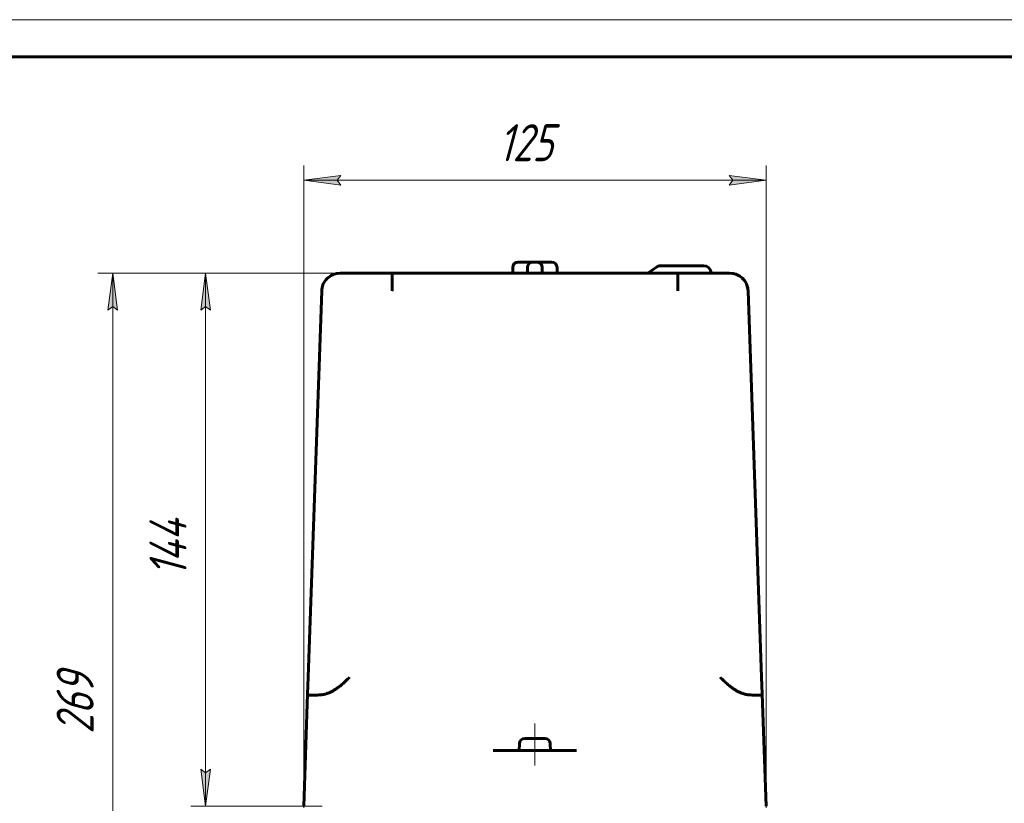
# Model space of a CAD drawing. Header units: millimetres. Extents: x 0 to 420, y 0 to 297.
# Tile 19 of 22: x 154 to 287, y 191 to 297. Entities that reach past the tile are written whole.
import ezdxf

# ---------------------------------------------------------------- set-up
doc = ezdxf.new("R2010")
doc.units = ezdxf.units.MM
for name, pattern in [('K5LT_AXLED', [12, 7.5, -1.5, 1.5, -1.5]), ('K5LT_BASIC', [0]), ('K5LT_THIN', [0])]:
    doc.linetypes.add(name, pattern=pattern)
doc.layers.add('Системный слой', color=7, linetype='Continuous')
doc.layers.add('Системный слой (1)', color=7, linetype='Continuous', true_color=0x6c6c6c)
doc.styles.add('KDIMTEXTSTYLE', font='txt', dxfattribs={"width": 0.96, "oblique": 15, "height": 5})
doc.styles.add('KTEXTSTYLE', font='txt', dxfattribs={"width": 0.96, "height": 5})
doc.dimstyles.new('KDIMSTYLE (0.50)', dxfattribs={"dimtxt": 5, "dimasz": 1, "dimexe": 2, "dimexo": 0, "dimgap": 1, "dimtad": 1, "dimlfac": 2, "dimtxsty": 'KDIMTEXTSTYLE', "dimsah": 1, "dimcen": 0, "dimdle": 1, "dimadec": 0, "dimazin": 0, "dimtfac": 0.667, "dimtmove": 0, "dimatfit": 3, "dimfxl": 1, "dimtvp": 1, "dimtolj": 1, "dimtzin": 0, "dimarcsym": 0})

# ---------------------------------------------------------------- blocks, each defined once
blk = doc.blocks.new('U11')
at = {"layer": 'Системный слой (1)', "color": 143, "linetype": 'K5LT_BASIC', "lineweight": 60, "true_color": 0x33acca}
for p, q in [((194.74, 260.99), (194.69, 260.78)), ((195.18, 261.83), (195.16, 261.81)), ((195.2, 261.86), (195.18, 261.83)), ((195.22, 261.88), (195.2, 261.86)), ((194.65, 260.57), (194.64, 260.36)), ((194.69, 260.78), (194.65, 260.57))]:
    blk.add_line(p, q, dxfattribs=at)
blk.add_arc((196.72, 260.99), 1.67, 118.8005, 120.9066, dxfattribs=at)
blk = doc.blocks.new('U12')
at = {"layer": 'Системный слой (1)', "color": 143, "linetype": 'K5LT_BASIC', "lineweight": 60, "true_color": 0x33acca}
for p, q in [((249.78, 262.77), (250.22, 262.73)), ((250.22, 262.73), (250.65, 262.61)), ((250.65, 262.61), (251.05, 262.42)), ((251.49, 262.09), (251.58, 262)), ((251.58, 262), (251.66, 261.91)), ((251.66, 261.91), (251.74, 261.82)), ((252.17, 260.99), (252.23, 260.78)), ((252.23, 260.78), (252.26, 260.57)), ((252.26, 260.57), (252.28, 260.36))]:
    blk.add_line(p, q, dxfattribs=at)
blk = doc.blocks.new('U13')
at = {"layer": 'Системный слой (1)', "color": 143, "linetype": 'K5LT_BASIC', "lineweight": 60, "true_color": 0x33acca}
for p, q in [((195.54, 262.19), (195.38, 262.04)), ((195.72, 262.33), (195.54, 262.19)), ((196.3, 262.63), (195.92, 262.45)), ((196.71, 262.73), (196.3, 262.63)), ((197.14, 262.77), (196.71, 262.73)), ((195.38, 262.04), (195.22, 261.88))]:
    blk.add_line(p, q, dxfattribs=at)
blk = doc.blocks.new('U15')
at = {"layer": 'Системный слой (1)', "color": 143, "linetype": 'K5LT_BASIC', "lineweight": 60, "true_color": 0x33acca}
for p, q in [((223.46, 199.92), (222.12, 199.92)), ((224.79, 199.92), (223.46, 199.92))]:
    blk.add_line(p, q, dxfattribs=at)
blk = doc.blocks.new('D8')
at = {"layer": 'Системный слой (1)'}
for points in [[(197.21, 274.65), (196.71, 275.31), (197.21, 275.96), (192.21, 275.31)], [(249.71, 274.65), (254.71, 275.31), (249.71, 275.96), (250.21, 275.31)]]:
    blk.add_hatch(color=7, dxfattribs=at).paths.add_polyline_path(points)
at = {"layer": 'Системный слой (1)', "color": 7, "linetype": 'K5LT_THIN', "lineweight": 18, "true_color": 0xffffff}
for p, q in [((192.21, 190.52), (192.21, 277.31)), ((254.71, 190.52), (254.71, 277.31)), ((192.21, 275.31), (197.21, 275.96)), ((197.21, 275.96), (196.71, 275.31)), ((250.21, 275.31), (249.71, 275.96)), ((249.71, 275.96), (254.71, 275.31)), ((197.21, 274.65), (192.21, 275.31)), ((192.21, 275.31), (254.71, 275.31)), ((196.71, 275.31), (197.21, 274.65)), ((254.71, 275.31), (249.71, 274.65)), ((249.71, 274.65), (250.21, 275.31))]:
    blk.add_line(p, q, dxfattribs=at)
blk.add_wipeout([(218.51, 276.31), (218.51, 283.69), (228.01, 283.69), (228.01, 276.31)]).dxf.layer = 'Системный слой (1)'
at = {"layer": 'Системный слой (1)', "color": 7, "insert": (218.51, 282.89), "char_height": 5, "attachment_point": 1, "style": 'KTEXTSTYLE'}
blk.add_mtext('\\fArial|b0|c204|p34;\\H5.0;\\W1.000;\\Q15;\\fGOST Type AU|b0|i0|c204|p34;\\Q15;\\W0.960;125', dxfattribs=at)
blk = doc.blocks.new('KDIMARROW_01')
at = {"layer": 'Системный слой'}
blk.add_hatch(color=0, dxfattribs=at).paths.add_polyline_path([(-5, -0.66), (0, 0), (-5, 0.66), (-4.5, 0)])
at = {"layer": 'Системный слой', "color": 0, "linetype": 'K5LT_THIN', "lineweight": 18}
for p, q in [((-4.5, 0), (-5, 0.66)), ((-5, 0.66), (0, 0)), ((0, 0), (-5, -0.66)), ((-5, -0.66), (-4.5, 0))]:
    blk.add_line(p, q, dxfattribs=at)
at = {"layer": 'Системный слой (1)', "color": 0, "linetype": 'K5LT_THIN', "lineweight": 18}
blk.add_line((101.41, 108.27), (100.91, 108.27), dxfattribs=at)
blk = doc.blocks.new('D10')
at = {"layer": 'Системный слой (1)'}
for points in [[(167.06, 257.77), (166.4, 262.77), (165.74, 257.77), (166.4, 258.27)], [(166.4, 128.27), (167.06, 133.27), (166.4, 132.77), (165.74, 133.27)]]:
    blk.add_hatch(color=7, dxfattribs=at).paths.add_polyline_path(points)
at = {"layer": 'Системный слой (1)', "color": 7, "linetype": 'K5LT_THIN', "lineweight": 18, "true_color": 0xffffff}
for p, q in [((204.15, 262.77), (164.4, 262.77)), ((165.74, 257.77), (166.4, 262.77)), ((166.4, 262.77), (167.06, 257.77)), ((166.4, 128.27), (166.4, 262.77)), ((166.4, 258.27), (165.74, 257.77)), ((167.06, 257.77), (166.4, 258.27)), ((166.4, 128.27), (165.74, 133.27)), ((165.74, 133.27), (166.4, 132.77)), ((166.4, 132.77), (167.06, 133.27)), ((167.06, 133.27), (166.4, 128.27)), ((210.96, 128.27), (164.4, 128.27))]:
    blk.add_line(p, q, dxfattribs=at)
blk.add_wipeout([(165.4, 200.53), (158.02, 200.53), (158.02, 211.55), (165.4, 211.55)]).dxf.layer = 'Системный слой (1)'
at = {"layer": 'Системный слой (1)', "color": 7, "insert": (158.81, 200.53), "char_height": 5, "attachment_point": 1, "rotation": 90, "style": 'KTEXTSTYLE'}
blk.add_mtext('\\fArial|b0|c204|p34;\\H5.0;\\W1.000;\\Q15;\\fGOST Type AU|b0|i0|c204|p34;\\Q15;\\W0.960;269', dxfattribs=at)
blk = doc.blocks.new('D11')
at = {"layer": 'Системный слой (1)'}
for points in [[(179.6, 257.77), (178.94, 262.77), (178.29, 257.77), (178.94, 258.27)], [(178.94, 190.77), (179.6, 195.77), (178.94, 195.27), (178.29, 195.77)]]:
    blk.add_hatch(color=7, dxfattribs=at).paths.add_polyline_path(points)
at = {"layer": 'Системный слой (1)', "color": 7, "linetype": 'K5LT_THIN', "lineweight": 18, "true_color": 0xffffff}
for p, q in [((204.15, 262.77), (176.94, 262.77)), ((178.29, 257.77), (178.94, 262.77)), ((178.94, 262.77), (179.6, 257.77)), ((178.94, 190.77), (178.94, 262.77)), ((178.94, 258.27), (178.29, 257.77)), ((179.6, 257.77), (178.94, 258.27)), ((178.94, 190.77), (178.29, 195.77)), ((178.29, 195.77), (178.94, 195.27)), ((178.94, 195.27), (179.6, 195.77)), ((179.6, 195.77), (178.94, 190.77)), ((194.71, 190.77), (176.94, 190.77))]:
    blk.add_line(p, q, dxfattribs=at)
blk.add_wipeout([(177.94, 221.76), (170.56, 221.76), (170.56, 231.38), (177.94, 231.38)]).dxf.layer = 'Системный слой (1)'
at = {"layer": 'Системный слой (1)', "color": 7, "insert": (171.36, 221.76), "char_height": 5, "attachment_point": 1, "rotation": 90, "style": 'KTEXTSTYLE'}
blk.add_mtext('\\fArial|b0|c204|p34;\\H5.0;\\W1.000;\\Q15;\\fGOST Type AU|b0|i0|c204|p34;\\Q15;\\W0.960;144', dxfattribs=at)
blk = doc.blocks.new('U169')
at = {"color": 7, "linetype": 'K5LT_THIN', "lineweight": 18, "true_color": 0xffffff}
blk.add_line((0, 297), (420, 297), dxfattribs=at)
at = {"color": 143, "linetype": 'K5LT_BASIC', "lineweight": 60, "true_color": 0x33acca}
blk.add_line((20, 292), (415, 292), dxfattribs=at)

msp = doc.modelspace()

# ---------------------------------------------------------------- linework, layer by layer
at = {"layer": 'Системный слой (1)', "color": 143, "linetype": 'K5LT_BASIC', "lineweight": 60, "true_color": 0x33acca}
for p, q in [((221.208, 264.269), (221.708, 264.269)), ((221.708, 264.269), (223.208, 264.269)), ((223.208, 264.269), (223.708, 264.269)), ((223.708, 264.269), (225.208, 264.269)), ((225.208, 264.269), (225.708, 264.269)), ((239.8775, 263.5881), (238.7076, 262.769)), ((246.2795, 263.769), (240.4511, 263.769)), ((204.1479, 262.769), (197.1365, 262.769)), ((204.1479, 262.769), (242.7681, 262.769)), ((220.458, 262.769), (220.458, 263.519)), ((222.458, 262.769), (222.458, 263.519)), ((224.458, 262.769), (224.458, 263.519)), ((226.458, 262.769), (226.458, 263.519)), ((249.7795, 262.769), (242.7681, 262.769)), ((192.8161, 208.1817), (194.6381, 260.3562)), ((254.0999, 208.1817), (252.278, 260.3562)), ((192.7379, 205.9429), (192.8161, 208.1817)), ((254.1781, 205.9429), (254.0999, 208.1817)), ((192.208, 190.769), (192.7379, 205.9429)), ((193.1033, 205.769), (193.9191, 205.769)), ((252.997, 205.769), (253.8127, 205.769)), ((254.708, 190.769), (254.1781, 205.9429)), ((221.3737, 199.2017), (221.333, 198.269)), ((225.5423, 199.2017), (225.583, 198.269)), ((219.9879, 198.269), (217.8211, 198.269)), ((221.2929, 198.269), (219.9879, 198.269)), ((221.2929, 198.269), (225.6231, 198.269)), ((226.9281, 198.269), (225.6231, 198.269)), ((226.9281, 198.269), (229.0949, 198.269))]:
    msp.add_line(p, q, dxfattribs=at)
at = {"layer": 'Системный слой (1)', "color": 30, "linetype": 'K5LT_AXLED', "lineweight": 18, "true_color": 0xff8000}
msp.add_line((223.458, 201.919), (223.458, 196.269), dxfattribs=at)
at = {"layer": 'Системный слой (1)', "color": 143, "linetype": 'K5LT_BASIC', "lineweight": 60, "true_color": 0x33acca}
for centre, radius, start, end in [((221.208, 263.519), 0.75, 90, 180), ((223.208, 263.519), 0.75, 90, 180), ((223.708, 263.519), 0.75, 0, 90), ((225.708, 263.519), 0.75, 0, 90), ((240.4511, 262.769), 1, 90, 125), ((246.2795, 262.769), 1, 0, 90), ((197.1365, 260.269), 2.5, 90, 178), ((249.7795, 260.269), 2.5, 2, 90), ((222.123, 199.169), 0.75, 90, 177.5), ((224.793, 199.169), 0.75, 2.5, 90)]:
    msp.add_arc(centre, radius, start, end, dxfattribs=at)
for points, knots in [([(204.1479, 260.3562), (204.148, 260.373), (204.148, 260.4068), (204.1479, 260.4574), (204.1481, 260.5082), (204.1479, 260.559), (204.1481, 260.6099), (204.1482, 260.6508), (204.1478, 260.6845), (204.1482, 260.7182), (204.148, 260.7616), (204.1481, 260.8117), (204.1479, 260.8618), (204.148, 260.9117), (204.1479, 260.9614), (204.1479, 261.0276), (204.1478, 261.0933), (204.1478, 261.1584), (204.1477, 261.2068), (204.148, 261.2547), (204.1477, 261.3017), (204.1478, 261.3382), (204.1478, 261.3685), (204.1478, 261.3981), (204.1478, 261.4361), (204.1478, 261.4782), (204.1477, 261.5191), (204.148, 261.5586), (204.148, 261.5969), (204.1478, 261.6336), (204.148, 261.6692), (204.1478, 261.7035), (204.1479, 261.737), (204.1479, 261.7695), (204.1479, 261.8014), (204.1479, 261.8332), (204.1479, 261.8603), (204.1479, 261.8818), (204.1479, 261.9043), (204.1479, 261.9322), (204.1479, 261.9689), (204.1479, 262.009), (204.1479, 262.1185), (204.1479, 262.219), (204.1479, 262.3065), (204.1479, 262.3347), (204.1479, 262.3559), (204.1479, 262.3719), (204.1479, 262.3869), (204.1479, 262.4048), (204.1479, 262.4255), (204.1479, 262.4454), (204.148, 262.4647), (204.148, 262.4835), (204.148, 262.5017), (204.1479, 262.5193), (204.1479, 262.5364), (204.148, 262.5528), (204.148, 262.5687), (204.1481, 262.5841), (204.1479, 262.5988), (204.1481, 262.613), (204.1478, 262.6266), (204.1481, 262.6396), (204.1478, 262.6521), (204.1481, 262.6641), (204.1478, 262.6754), (204.1481, 262.6862), (204.148, 262.6963), (204.1481, 262.7059), (204.1479, 262.7149), (204.1479, 262.7232), (204.1479, 262.7336), (204.1479, 262.7494), (204.1479, 262.7648), (204.1479, 262.7689), (204.1479, 262.769)], [0, 0, 0, 0, 1.0121588, 2.02986075, 3.05216523, 4.07900136, 5.10707893, 6.13581645, 6.56589787, 7.16405643, 8.19236421, 9.220467, 10.25041687, 11.28236463, 12.31802088, 13.35539072, 15.43767061, 16.48279264, 17.529287, 18.56979609, 19.60260227, 20.61854231, 20.99500657, 21.62551204, 22.60579302, 23.5683233, 24.50391017, 25.43038956, 26.32787631, 27.20584554, 28.05484638, 28.89423413, 29.71457778, 30.52558082, 31.32727888, 32.12901539, 32.95858043, 33.4354438, 33.81611258, 34.73018462, 35.67273834, 36.78992446, 38.05368109, 44.95064155, 46.06698918, 47.0083873, 47.92118258, 48.3638088, 48.77711397, 49.6048743, 50.40452194, 51.20405561, 52.00303371, 52.80158036, 53.59969305, 54.39770749, 55.19562495, 55.99365021, 56.79177156, 57.58986078, 58.38862335, 59.18827963, 59.99036057, 60.79385217, 61.60198047, 62.41345213, 63.22990657, 64.04781871, 64.8718617, 65.70064197, 66.53792204, 67.37888597, 68.2294812, 69.95111793, 73.44785194, 77, 77, 77, 77]), ([(242.7681, 262.769), (242.7681, 262.7689), (242.7681, 262.7658), (242.7681, 262.7566), (242.7681, 262.7496), (242.7681, 262.7413), (242.7681, 262.7317), (242.7681, 262.7175), (242.7681, 262.7011), (242.7681, 262.6826), (242.7681, 262.6682), (242.768, 262.6574), (242.768, 262.6331), (242.768, 262.5823), (242.7681, 262.4984), (242.7681, 262.3819), (242.7681, 262.2527), (242.7681, 262.13), (242.7681, 262.0449), (242.7681, 261.9977), (242.7681, 261.9355), (242.7681, 261.8773), (242.7681, 261.8167), (242.7681, 261.7626), (242.7682, 261.7105), (242.768, 261.66), (242.7683, 261.6115), (242.7682, 261.5646), (242.7683, 261.52), (242.7681, 261.477), (242.7679, 261.4442), (242.7684, 261.4167), (242.7679, 261.3898), (242.7684, 261.354), (242.768, 261.3132), (242.7683, 261.2701), (242.7682, 261.2228), (242.7682, 261.1696), (242.7681, 261.1123), (242.7681, 261.053), (242.7681, 260.9936), (242.7681, 260.936), (242.7682, 260.8823), (242.7682, 260.8348), (242.7682, 260.7915), (242.768, 260.7511), (242.7682, 260.7116), (242.7682, 260.6732), (242.7682, 260.6356), (242.768, 260.5987), (242.7682, 260.5624), (242.7681, 260.5269), (242.7681, 260.4919), (242.7681, 260.4351), (242.7681, 260.3899), (242.7681, 260.3562)], [0, 0, 0, 0, 2.7657464, 3.67473696, 4.5766871, 5.45819078, 6.32628121, 7.17505745, 8.83533386, 9.6337867, 10.39948209, 11.15189012, 11.25908644, 13.91481949, 17.72133879, 19.98102175, 24.21747495, 27.62909261, 28.19823151, 29.59029334, 30.52839284, 31.90553029, 32.95713548, 33.94397655, 34.88759333, 35.76663316, 36.62439891, 37.42296533, 38.18345627, 38.89036993, 39.58153269, 39.81383029, 40.24785167, 40.90515439, 41.55978466, 42.22052746, 42.97246998, 43.8094705, 44.72839286, 45.64440705, 46.55322198, 47.45764707, 48.26603267, 48.98247715, 49.59781753, 50.20411308, 50.78738365, 51.35653593, 51.90702002, 52.45285485, 52.98511596, 53.50839997, 54.01830872, 54.52383522, 56, 56, 56, 56]), ([(195.2364, 205.9429), (195.3713, 205.9845), (195.6344, 206.08), (196.0125, 206.2563), (196.3801, 206.4639), (196.7491, 206.7076), (197.1347, 206.9988), (197.544, 207.3459), (197.9765, 207.7476), (198.2681, 208.0339), (198.4178, 208.1817)], [0, 0, 0, 0, 1.1794457, 2.34679214, 3.50651611, 4.72181721, 6.05500832, 7.56669177, 9.22406547, 11, 11, 11, 11]), ([(251.6796, 205.9429), (251.5448, 205.9845), (251.2816, 206.08), (250.9035, 206.2563), (250.5359, 206.4639), (250.1669, 206.7076), (249.7813, 206.9988), (249.372, 207.3459), (248.9395, 207.7476), (248.6479, 208.0339), (248.4982, 208.1817)], [0, 0, 0, 0, 1.1794457, 2.34679214, 3.50651611, 4.72181721, 6.05500832, 7.56669177, 9.22406547, 11, 11, 11, 11]), ([(193.1033, 205.769), (193.0395, 205.769), (192.932, 205.7738), (192.8234, 205.7991), (192.7626, 205.8411), (192.7398, 205.8906), (192.7374, 205.9279), (192.7379, 205.9429)], [0, 0, 0, 0, 2.08263259, 3.99090934, 5.63923765, 7.12682204, 8, 8, 8, 8]), ([(193.9191, 205.769), (194.033, 205.769), (194.2415, 205.7742), (194.5307, 205.799), (194.8038, 205.8371), (195.0325, 205.8843), (195.1877, 205.9279), (195.2364, 205.9429)], [0, 0, 0, 0, 2.29264219, 3.99090934, 5.23900693, 7.12682204, 8, 8, 8, 8]), ([(252.997, 205.769), (252.883, 205.769), (252.6746, 205.7742), (252.3853, 205.799), (252.1122, 205.8371), (251.8835, 205.8843), (251.7283, 205.9279), (251.6796, 205.9429)], [0, 0, 0, 0, 2.29264219, 3.99090934, 5.23900693, 7.12682204, 8, 8, 8, 8]), ([(253.8127, 205.769), (253.8765, 205.769), (253.9841, 205.7738), (254.0926, 205.7991), (254.1534, 205.8411), (254.1762, 205.8906), (254.1786, 205.9279), (254.1781, 205.9429)], [0, 0, 0, 0, 2.08263259, 3.99090934, 5.63923765, 7.12682204, 8, 8, 8, 8])]:
    msp.add_open_spline(points, degree=3, knots=knots, dxfattribs=at)

# ---------------------------------------------------------------- block references
at = {"layer": 'Системный слой (1)'}
for name in ['U11', 'U13', 'U12', 'U15']:
    msp.add_blockref(name, (0, 0), dxfattribs=at)

# ---------------------------------------------------------------- next in the draw order: dimensions: what is measured, and where the dimension line sits
at = {"layer": 'Системный слой (1)', "color": 7}
dim = msp.add_linear_dim(base=(192.208, 275.3066), p1=(254.708, 190.519), p2=(192.208, 190.519), dimstyle='KDIMSTYLE (0.50)', override={"dimexo": 0, "dimpost": '\\fGOST Type AU|b0|c204|p34;\\H5.0;\\W0.960;\\Q15;<>', "dimblk1": 'KDIMARROW_01', "dimblk2": 'KDIMARROW_01', "dimse1": 0, "dimse2": 0, "dimclrt": 7, "dimtol": 1, "dimtp": 0, "dimtm": 0, "dimtdec": 5, "dimtolj": 1}, dxfattribs=at)
dim.commit()
dim.dimension.update_dxf_attribs({"geometry": 'D8', "text_midpoint": (223.458, 275.3066), "dimtype": 160})

# ---------------------------------------------------------------- next in the draw order: dimensions: what is measured, and where the dimension line sits
dim = msp.add_linear_dim(base=(166.3994, 128.269), p1=(204.1479, 262.769), p2=(210.958, 128.269), angle=90, dimstyle='KDIMSTYLE (0.50)', override={"dimexo": 0, "dimpost": '\\fGOST Type AU|b0|c204|p34;\\H5.0;\\W0.960;\\Q15;<>', "dimblk1": 'KDIMARROW_01', "dimblk2": 'KDIMARROW_01', "dimse1": 0, "dimse2": 0, "dimclrt": 7, "dimtol": 1, "dimtp": 0, "dimtm": 0, "dimtdec": 5, "dimtolj": 1}, dxfattribs=at)
dim.commit()
dim.dimension.update_dxf_attribs({"geometry": 'D10', "text_midpoint": (166.3994, 206.269), "dimtype": 160})

# ---------------------------------------------------------------- next in the draw order: dimensions: what is measured, and where the dimension line sits
dim = msp.add_linear_dim(base=(178.9443, 190.769), p1=(204.1479, 262.769), p2=(194.7065, 190.769), angle=90, dimstyle='KDIMSTYLE (0.50)', override={"dimexo": 0, "dimpost": '\\fGOST Type AU|b0|c204|p34;\\H5.0;\\W0.960;\\Q15;<>', "dimblk1": 'KDIMARROW_01', "dimblk2": 'KDIMARROW_01', "dimse1": 0, "dimse2": 0, "dimclrt": 7, "dimtol": 1, "dimtp": 0, "dimtm": 0, "dimtdec": 5, "dimtolj": 1}, dxfattribs=at)
dim.commit()
dim.dimension.update_dxf_attribs({"geometry": 'D11', "text_midpoint": (178.9443, 226.769), "dimtype": 160})

# ---------------------------------------------------------------- next in the draw order: block references
msp.add_blockref('U169', (0, 0))

doc.saveas('drawing.dxf')
